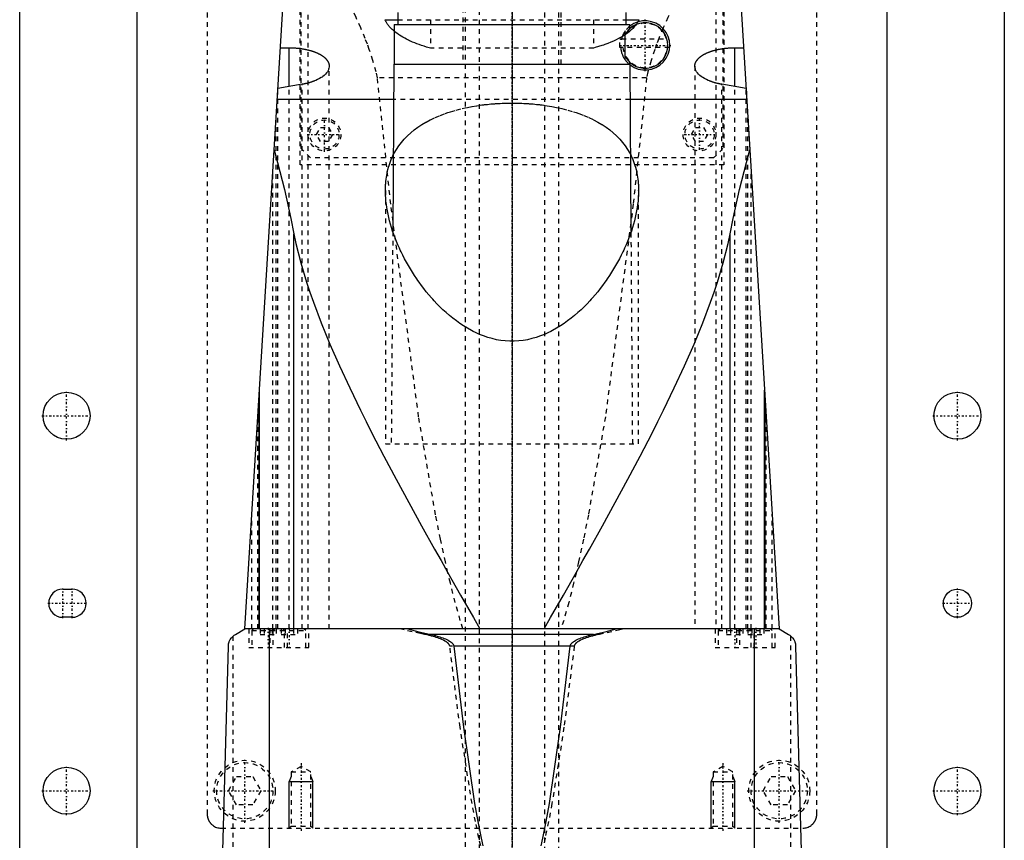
# Model space of a CAD drawing. Extents: x -105 to 105, y -146 to 645.
# Tile 7 of 13: x -105 to 105, y 32 to 207. Entities that reach past the tile are written whole.
import ezdxf

# ---------------------------------------------------------------- set-up
doc = ezdxf.new("R2010")
doc.units = 0
doc.linetypes.add('CENTER', pattern=[1.5, 0.45, -0.5, 0.05, -0.5])
doc.linetypes.add('DASHED', pattern=[2, 1, -1])
for name, color, linetype in [('AM_0', 7, 'CONTINUOUS'), ('AM_10', 7, 'CONTINUOUS'), ('AM_3', 7, 'DASHED'), ('AM_7', 7, 'CENTER')]:
    doc.layers.add(name, color=color, linetype=linetype)

msp = doc.modelspace()

# ---------------------------------------------------------------- linework, layer by layer
at = {"layer": 'AM_0', "color": 7, "linetype": 'CONTINUOUS'}
for p, q in [((-105, 21.5), (-105, 311.5)), ((105, 311.5), (105, 21.5)), ((-80, 291.5), (-80, 30)), ((80, 30), (80, 291.5)), ((-57, 77.05), (-47, 240)), ((47, 240), (57, 77.05)), ((-24.35, 208.5), (-24.35, 206)), ((24.35, 206), (24.35, 208.5)), ((-27.08, 207), (-24.35, 207)), ((-25.15, 206), (-25.15, 197.5)), ((-25.15, 206), (25.15, 206)), ((24.35, 207), (27.08, 207)), ((25.15, 205.1), (25.15, 206)), ((24.16, 199.15), (24.16, 203.85)), ((-49.39, 201.01), (-47.5, 201.01)), ((-47.5, 192.75), (-47.5, 201.01)), ((47.5, 192.75), (47.5, 201.01)), ((47.5, 201.01), (49.39, 201.01)), ((-25.18, 197.5), (-25.43, 161.82)), ((-25.18, 197.5), (25.18, 197.5)), ((25, 197.5), (25.01, 197.49)), ((25.15, 197.5), (25.15, 197.9)), ((25.43, 161.82), (25.18, 197.5)), ((-44.74, 193.21), (-49.92, 192.34)), ((49.92, 192.34), (44.74, 193.21)), ((-25.23, 190), (-50.07, 190)), ((50.07, 190), (25.23, 190)), ((-46.53, 77.05), (-46.53, 161.33)), ((46.53, 77.05), (46.53, 161.33)), ((-53.88, 77.05), (-53.88, 127.93)), ((53.88, 77.05), (53.88, 127.93)), ((-54, 125.94), (-54, 77.05)), ((54, 77.05), (54, 125.94)), ((-95.82, 85.5), (-93.82, 85.5)), ((-93.82, 79.5), (-95.82, 79.5)), ((-59, 75.85), (-57, 77.05)), ((57, 77.05), (-57, 77.05)), ((-51.74, 16.5), (-51.74, 77.05)), ((17.41, 75.85), (-17.41, 75.85)), ((51.74, 16.5), (51.74, 77.05)), ((57, 77.05), (59, 75.85)), ((-62, 16.5), (-60.5, 73.35)), ((12.4, 73.35), (-12.4, 73.35)), ((60.5, 73.35), (62, 16.5))]:
    msp.add_line(p, q, dxfattribs=at)
for points in [[(-25.15, 204.55, 0), (-25.23, 204.62, 0), (-25.38, 204.75, 0), (-25.53, 204.89, 0), (-25.6, 204.95, 0), (-25.67, 205.02, 0), (-25.8, 205.15, 0), (-25.93, 205.29, 0), (-26.06, 205.42, 0), (-26.17, 205.56, 0), (-26.29, 205.7, 0), (-26.34, 205.77, 0), (-26.39, 205.83, 0), (-26.5, 205.97, 0), (-26.59, 206.11, 0), (-26.68, 206.25, 0), (-26.77, 206.38, 0), (-26.85, 206.52, 0), (-26.89, 206.59, 0), (-26.92, 206.66, 0), (-26.99, 206.79, 0), (-27.05, 206.93, 0), (-27.08, 207, 0)], [(27.08, 207, 0), (27.05, 206.92, 0), (26.97, 206.76, 0), (26.89, 206.6, 0), (26.84, 206.52, 0)], [(-47.5, 201.01, 0), (-47.44, 201.01, 0), (-47.31, 201.01, 0), (-47.19, 201, 0), (-47.12, 201, 0), (-47.06, 201, 0), (-46.93, 201, 0), (-46.81, 200.99, 0), (-46.68, 200.99, 0), (-46.55, 200.98, 0), (-46.42, 200.98, 0), (-46.36, 200.97, 0), (-46.3, 200.97, 0), (-46.17, 200.96, 0), (-46.04, 200.95, 0), (-45.91, 200.94, 0), (-45.79, 200.93, 0), (-45.66, 200.91, 0), (-45.6, 200.91, 0), (-45.53, 200.9, 0), (-45.41, 200.89, 0), (-45.28, 200.87, 0), (-45.22, 200.86, 0), (-45.15, 200.86, 0), (-45.03, 200.84, 0), (-44.9, 200.82, 0), (-44.84, 200.81, 0), (-44.78, 200.8, 0), (-44.66, 200.78, 0), (-44.53, 200.76, 0), (-44.41, 200.74, 0), (-44.29, 200.72, 0), (-44.17, 200.7, 0), (-44.11, 200.69, 0), (-44.05, 200.67, 0), (-43.93, 200.65, 0), (-43.82, 200.63, 0), (-43.7, 200.6, 0), (-43.59, 200.57, 0), (-43.47, 200.55, 0), (-43.41, 200.53, 0), (-43.36, 200.52, 0), (-43.25, 200.49, 0), (-43.14, 200.46, 0), (-43.03, 200.43, 0), (-42.92, 200.4, 0), (-42.81, 200.37, 0), (-42.76, 200.35, 0), (-42.71, 200.33, 0), (-42.6, 200.3, 0), (-42.5, 200.27, 0), (-42.4, 200.23, 0), (-42.3, 200.2, 0), (-42.2, 200.16, 0), (-42.16, 200.15, 0), (-42.11, 200.13, 0), (-42.01, 200.09, 0), (-41.92, 200.06, 0), (-41.83, 200.02, 0), (-41.74, 199.98, 0), (-41.65, 199.95, 0), (-41.61, 199.93, 0), (-41.57, 199.91, 0), (-41.48, 199.87, 0), (-41.4, 199.83, 0), (-41.36, 199.81, 0), (-41.32, 199.79, 0), (-41.24, 199.75, 0), (-41.15, 199.71, 0), (-41.11, 199.69, 0), (-41.07, 199.67, 0), (-41, 199.63, 0), (-40.92, 199.58, 0), (-40.84, 199.54, 0), (-40.77, 199.5, 0), (-40.69, 199.45, 0), (-40.66, 199.43, 0), (-40.62, 199.41, 0), (-40.55, 199.36, 0), (-40.48, 199.31, 0), (-40.41, 199.27, 0), (-40.35, 199.22, 0), (-40.28, 199.17, 0), (-40.25, 199.15, 0), (-40.22, 199.12, 0), (-40.15, 199.08, 0), (-40.09, 199.03, 0), (-40.03, 198.98, 0), (-39.98, 198.93, 0), (-39.92, 198.88, 0), (-39.89, 198.85, 0), (-39.87, 198.83, 0), (-39.81, 198.77, 0), (-39.76, 198.72, 0), (-39.71, 198.67, 0), (-39.66, 198.62, 0), (-39.62, 198.57, 0), (-39.59, 198.54, 0), (-39.57, 198.51, 0), (-39.53, 198.46, 0), (-39.49, 198.41, 0), (-39.45, 198.35, 0), (-39.41, 198.3, 0), (-39.37, 198.25, 0), (-39.36, 198.22, 0), (-39.34, 198.19, 0), (-39.31, 198.14, 0), (-39.27, 198.08, 0), (-39.26, 198.06, 0), (-39.25, 198.03, 0), (-39.22, 197.98, 0), (-39.19, 197.92, 0), (-39.18, 197.89, 0), (-39.17, 197.87, 0), (-39.14, 197.81, 0), (-39.12, 197.76, 0), (-39.1, 197.7, 0), (-39.09, 197.65, 0), (-39.07, 197.59, 0), (-39.06, 197.56, 0), (-39.06, 197.54, 0), (-39.04, 197.48, 0), (-39.03, 197.43, 0), (-39.02, 197.37, 0), (-39.02, 197.32, 0), (-39.01, 197.27, 0), (-39.01, 197.24, 0), (-39, 197.21, 0), (-39, 197.16, 0), (-39, 197.1, 0), (-39, 197.08, 0)], [(39, 197.08, 0), (39, 197.1, 0), (39, 197.16, 0), (39, 197.21, 0), (39.01, 197.24, 0), (39.01, 197.27, 0), (39.02, 197.32, 0), (39.02, 197.37, 0), (39.03, 197.43, 0), (39.04, 197.48, 0), (39.06, 197.54, 0), (39.06, 197.57, 0), (39.07, 197.59, 0), (39.09, 197.65, 0), (39.1, 197.7, 0), (39.12, 197.76, 0), (39.14, 197.81, 0), (39.17, 197.87, 0), (39.18, 197.89, 0), (39.19, 197.92, 0), (39.22, 197.98, 0), (39.25, 198.03, 0), (39.26, 198.06, 0), (39.28, 198.09, 0), (39.31, 198.14, 0), (39.34, 198.19, 0), (39.36, 198.22, 0), (39.37, 198.25, 0), (39.41, 198.3, 0), (39.45, 198.36, 0), (39.49, 198.41, 0), (39.53, 198.46, 0), (39.57, 198.52, 0), (39.6, 198.54, 0), (39.62, 198.57, 0), (39.67, 198.62, 0), (39.71, 198.67, 0), (39.76, 198.73, 0), (39.82, 198.78, 0), (39.87, 198.83, 0), (39.9, 198.85, 0), (39.92, 198.88, 0), (39.98, 198.93, 0), (40.04, 198.98, 0), (40.1, 199.03, 0), (40.16, 199.08, 0), (40.22, 199.13, 0), (40.25, 199.15, 0), (40.28, 199.17, 0), (40.35, 199.22, 0), (40.42, 199.27, 0), (40.48, 199.32, 0), (40.55, 199.36, 0), (40.63, 199.41, 0), (40.66, 199.43, 0), (40.7, 199.45, 0), (40.77, 199.5, 0), (40.85, 199.54, 0), (40.92, 199.58, 0), (41, 199.63, 0), (41.08, 199.67, 0), (41.12, 199.69, 0), (41.16, 199.71, 0), (41.24, 199.75, 0), (41.32, 199.79, 0), (41.36, 199.81, 0), (41.4, 199.83, 0), (41.48, 199.87, 0), (41.57, 199.91, 0), (41.61, 199.93, 0), (41.66, 199.95, 0), (41.74, 199.98, 0), (41.83, 200.02, 0), (41.93, 200.06, 0), (42.02, 200.09, 0), (42.11, 200.13, 0), (42.16, 200.15, 0), (42.21, 200.17, 0), (42.31, 200.2, 0), (42.41, 200.24, 0), (42.51, 200.27, 0), (42.61, 200.3, 0), (42.71, 200.34, 0), (42.77, 200.35, 0), (42.82, 200.37, 0), (42.93, 200.4, 0), (43.03, 200.43, 0), (43.14, 200.46, 0), (43.25, 200.49, 0), (43.36, 200.52, 0), (43.42, 200.53, 0), (43.48, 200.55, 0), (43.59, 200.57, 0), (43.71, 200.6, 0), (43.82, 200.63, 0), (43.94, 200.65, 0), (44.06, 200.68, 0), (44.12, 200.69, 0), (44.18, 200.7, 0), (44.3, 200.72, 0), (44.42, 200.74, 0), (44.54, 200.77, 0), (44.66, 200.79, 0), (44.79, 200.8, 0), (44.85, 200.81, 0), (44.91, 200.82, 0), (45.03, 200.84, 0), (45.16, 200.86, 0), (45.22, 200.87, 0), (45.28, 200.87, 0), (45.41, 200.89, 0), (45.54, 200.9, 0), (45.6, 200.91, 0), (45.66, 200.92, 0), (45.79, 200.93, 0), (45.92, 200.94, 0), (46.04, 200.95, 0), (46.17, 200.96, 0), (46.3, 200.97, 0), (46.36, 200.97, 0), (46.43, 200.98, 0), (46.55, 200.98, 0), (46.68, 200.99, 0), (46.81, 200.99, 0), (46.93, 201, 0), (47.06, 201, 0), (47.12, 201, 0), (47.19, 201, 0), (47.31, 201.01, 0), (47.44, 201.01, 0), (47.5, 201.01, 0)], [(-39, 197.08, 0), (-39, 196.95, 0), (-39.04, 196.69, 0), (-39.11, 196.42, 0), (-39.16, 196.29, 0), (-39.23, 196.16, 0), (-39.38, 195.89, 0), (-39.57, 195.63, 0), (-39.8, 195.37, 0), (-40.06, 195.12, 0), (-40.36, 194.88, 0), (-40.52, 194.76, 0), (-40.69, 194.65, 0), (-41.06, 194.43, 0), (-41.45, 194.22, 0), (-41.86, 194.03, 0), (-42.12, 193.92, 0), (-42.2, 193.89, 0), (-42.28, 193.86, 0), (-42.32, 193.85, 0), (-42.36, 193.84, 0), (-42.43, 193.81, 0), (-42.52, 193.78, 0), (-42.6, 193.75, 0), (-42.68, 193.72, 0), (-42.76, 193.69, 0), (-42.8, 193.68, 0), (-42.85, 193.67, 0), (-42.93, 193.64, 0), (-43.02, 193.61, 0), (-43.06, 193.6, 0), (-43.11, 193.59, 0), (-43.19, 193.56, 0), (-43.28, 193.54, 0), (-43.33, 193.52, 0), (-43.37, 193.51, 0), (-43.46, 193.49, 0), (-43.55, 193.46, 0), (-43.64, 193.44, 0), (-43.74, 193.42, 0), (-43.83, 193.4, 0), (-43.88, 193.39, 0), (-43.92, 193.37, 0), (-44.02, 193.35, 0), (-44.11, 193.33, 0), (-44.21, 193.31, 0), (-44.3, 193.29, 0), (-44.4, 193.27, 0), (-44.45, 193.27, 0), (-44.5, 193.26, 0), (-44.6, 193.24, 0), (-44.69, 193.22, 0), (-44.74, 193.21, 0)], [(44.74, 193.21, 0), (44.69, 193.22, 0), (44.6, 193.24, 0), (44.5, 193.26, 0), (44.45, 193.27, 0), (44.4, 193.27, 0), (44.31, 193.29, 0), (44.21, 193.31, 0), (44.11, 193.33, 0), (44.02, 193.35, 0), (43.92, 193.37, 0), (43.88, 193.38, 0), (43.83, 193.4, 0), (43.74, 193.42, 0), (43.65, 193.44, 0), (43.55, 193.46, 0), (43.46, 193.49, 0), (43.37, 193.51, 0), (43.33, 193.52, 0), (43.28, 193.54, 0), (43.2, 193.56, 0), (43.11, 193.59, 0), (43.06, 193.6, 0), (43.02, 193.61, 0), (42.94, 193.64, 0), (42.85, 193.67, 0), (42.81, 193.68, 0), (42.77, 193.69, 0), (42.68, 193.72, 0), (42.6, 193.75, 0), (42.52, 193.78, 0), (42.44, 193.81, 0), (42.36, 193.83, 0), (42.32, 193.85, 0), (42.28, 193.86, 0), (42.2, 193.89, 0), (42.12, 193.92, 0), (41.86, 194.03, 0), (41.45, 194.22, 0), (41.06, 194.43, 0), (40.7, 194.65, 0), (40.53, 194.76, 0), (40.36, 194.88, 0), (40.06, 195.12, 0), (39.8, 195.37, 0), (39.57, 195.63, 0), (39.38, 195.89, 0), (39.23, 196.16, 0), (39.16, 196.29, 0), (39.11, 196.42, 0), (39.04, 196.69, 0), (39, 196.95, 0), (39, 197.08, 0)], [(-50.73, 179.26, 0), (-49.98, 176.55, 0), (-48.54, 170.79, 0), (-47.18, 164.59, 0), (-46.53, 161.33, 0)], [(46.53, 161.33, 0), (47.18, 164.59, 0), (48.54, 170.79, 0), (49.98, 176.55, 0), (50.73, 179.26, 0)], [(-27, 170.57, 0), (-27, 170.78, 0), (-26.99, 171.21, 0), (-26.97, 171.64, 0), (-26.96, 171.86, 0), (-26.94, 172.08, 0), (-26.91, 172.51, 0), (-26.86, 172.94, 0), (-26.8, 173.37, 0), (-26.73, 173.8, 0), (-26.65, 174.23, 0), (-26.61, 174.44, 0), (-26.56, 174.65, 0), (-26.46, 175.07, 0), (-26.34, 175.5, 0), (-26.22, 175.91, 0), (-26.08, 176.33, 0), (-25.93, 176.74, 0), (-25.85, 176.94, 0), (-25.77, 177.15, 0), (-25.6, 177.55, 0), (-25.41, 177.95, 0), (-25.31, 178.14, 0)], [(25.31, 178.14, 0), (25.41, 177.95, 0), (25.6, 177.55, 0), (25.77, 177.15, 0), (25.85, 176.94, 0), (25.93, 176.74, 0), (26.08, 176.33, 0), (26.22, 175.91, 0), (26.34, 175.5, 0), (26.46, 175.07, 0), (26.56, 174.65, 0), (26.61, 174.44, 0), (26.65, 174.23, 0), (26.73, 173.8, 0), (26.8, 173.37, 0), (26.86, 172.94, 0), (26.91, 172.51, 0), (26.94, 172.08, 0), (26.96, 171.86, 0), (26.97, 171.64, 0), (26.99, 171.21, 0), (27, 170.78, 0), (27, 170.57, 0)], [(27, 170.57, 0), (27, 170.24, 0), (26.98, 169.59, 0), (26.94, 168.93, 0), (26.91, 168.6, 0), (26.88, 168.26, 0), (26.8, 167.58, 0), (26.7, 166.9, 0), (26.58, 166.2, 0), (26.44, 165.5, 0), (26.28, 164.79, 0), (26.2, 164.43, 0), (26.11, 164.07, 0), (25.91, 163.35, 0), (25.69, 162.63, 0), (25.46, 161.9, 0), (25.2, 161.17, 0), (24.93, 160.43, 0), (24.78, 160.06, 0), (24.64, 159.69, 0), (24.33, 158.96, 0), (24, 158.22, 0), (23.83, 157.85, 0), (23.66, 157.48, 0), (23.29, 156.75, 0), (22.92, 156.01, 0), (22.72, 155.65, 0), (22.52, 155.28, 0), (22.11, 154.56, 0), (21.68, 153.83, 0), (21.24, 153.12, 0), (20.78, 152.41, 0), (20.31, 151.7, 0), (20.07, 151.35, 0), (19.82, 151.01, 0), (19.32, 150.32, 0), (18.81, 149.64, 0), (18.28, 148.97, 0), (17.74, 148.32, 0), (17.19, 147.67, 0), (16.9, 147.35, 0), (16.61, 147.03, 0), (16.01, 146.39, 0), (15.38, 145.75, 0), (14.72, 145.12, 0), (14.05, 144.5, 0), (13.34, 143.89, 0), (12.98, 143.59, 0), (12.62, 143.3, 0), (11.87, 142.72, 0), (11.1, 142.18, 0), (10.31, 141.65, 0), (9.5, 141.16, 0), (8.67, 140.69, 0), (8.25, 140.47, 0), (7.82, 140.26, 0), (6.96, 139.87, 0), (6.07, 139.52, 0), (5.18, 139.21, 0), (4.26, 138.95, 0), (3.33, 138.73, 0), (2.87, 138.65, 0), (2.39, 138.57, 0), (1.44, 138.46, 0), (0.48, 138.4, 0), (0, 138.4, 0), (-0.48, 138.4, 0), (-1.44, 138.46, 0), (-2.39, 138.57, 0), (-2.87, 138.65, 0), (-3.33, 138.73, 0), (-4.26, 138.95, 0), (-5.18, 139.21, 0), (-6.07, 139.52, 0), (-6.96, 139.87, 0), (-7.82, 140.26, 0), (-8.25, 140.47, 0), (-8.67, 140.69, 0), (-9.5, 141.16, 0), (-10.31, 141.65, 0), (-11.1, 142.18, 0), (-11.87, 142.72, 0), (-12.62, 143.3, 0), (-12.98, 143.59, 0), (-13.34, 143.89, 0), (-14.05, 144.5, 0), (-14.72, 145.12, 0), (-15.38, 145.75, 0), (-16.01, 146.39, 0), (-16.61, 147.03, 0), (-16.9, 147.35, 0), (-17.19, 147.67, 0), (-17.74, 148.32, 0), (-18.28, 148.97, 0), (-18.81, 149.64, 0), (-19.32, 150.32, 0), (-19.82, 151.01, 0), (-20.07, 151.35, 0), (-20.31, 151.7, 0), (-20.78, 152.41, 0), (-21.24, 153.12, 0), (-21.68, 153.83, 0), (-22.11, 154.56, 0), (-22.52, 155.28, 0), (-22.72, 155.65, 0), (-22.92, 156.01, 0), (-23.29, 156.75, 0), (-23.66, 157.48, 0), (-23.83, 157.85, 0), (-24, 158.22, 0), (-24.33, 158.96, 0), (-24.64, 159.69, 0), (-24.78, 160.06, 0), (-24.93, 160.43, 0), (-25.2, 161.17, 0), (-25.46, 161.9, 0), (-25.69, 162.63, 0), (-25.91, 163.35, 0), (-26.11, 164.07, 0), (-26.2, 164.43, 0), (-26.28, 164.79, 0), (-26.44, 165.5, 0), (-26.58, 166.2, 0), (-26.7, 166.9, 0), (-26.8, 167.58, 0), (-26.88, 168.26, 0), (-26.91, 168.6, 0), (-26.94, 168.93, 0), (-26.98, 169.59, 0), (-27, 170.24, 0), (-27, 170.57, 0)], [(-46.53, 161.33, 0), (-46.1, 159.28, 0), (-45.06, 155.13, 0), (-43.81, 150.97, 0), (-43.1, 148.86, 0), (-42.35, 146.7, 0), (-40.68, 142.31, 0), (-38.82, 137.79, 0), (-36.8, 133.17, 0), (-34.62, 128.45, 0), (-32.3, 123.66, 0), (-31.1, 121.24, 0), (-29.87, 118.8, 0), (-27.33, 113.89, 0), (-24.71, 108.95, 0), (-22.03, 103.98, 0), (-19.29, 99.01, 0), (-16.52, 94.06, 0), (-15.13, 91.59, 0), (-13.74, 89.13, 0), (-10.97, 84.25, 0), (-8.23, 79.43, 0), (-6.87, 77.05, 0)], [(6.87, 77.05, 0), (8.23, 79.43, 0), (10.97, 84.25, 0), (13.74, 89.13, 0), (15.13, 91.59, 0), (16.52, 94.06, 0), (19.29, 99.01, 0), (22.03, 103.98, 0), (24.71, 108.95, 0), (27.33, 113.89, 0), (29.87, 118.8, 0), (31.1, 121.24, 0), (32.3, 123.66, 0), (34.62, 128.45, 0), (36.8, 133.17, 0), (38.82, 137.79, 0), (40.68, 142.31, 0), (42.35, 146.7, 0), (43.1, 148.86, 0), (43.81, 150.97, 0), (45.06, 155.13, 0), (46.1, 159.28, 0), (46.53, 161.33, 0)], [(-60.5, 73.35, 0), (-60.5, 73.35, 0), (-60.5, 73.36, 0), (-60.5, 73.37, 0), (-60.5, 73.37, 0), (-60.5, 73.37, 0), (-60.5, 73.38, 0), (-60.5, 73.38, 0), (-60.5, 73.39, 0), (-60.5, 73.39, 0), (-60.5, 73.4, 0), (-60.5, 73.4, 0), (-60.5, 73.4, 0), (-60.5, 73.41, 0), (-60.5, 73.41, 0), (-60.5, 73.43, 0), (-60.5, 73.44, 0), (-60.49, 73.45, 0), (-60.49, 73.48, 0), (-60.49, 73.5, 0), (-60.49, 73.52, 0), (-60.49, 73.54, 0), (-60.49, 73.56, 0), (-60.49, 73.57, 0), (-60.48, 73.57, 0), (-60.48, 73.59, 0), (-60.48, 73.61, 0), (-60.47, 73.65, 0), (-60.47, 73.69, 0), (-60.46, 73.73, 0), (-60.45, 73.79, 0), (-60.44, 73.85, 0), (-60.4, 74.02, 0), (-60.33, 74.26, 0), (-60.29, 74.36, 0), (-60.25, 74.45, 0), (-60.18, 74.6, 0), (-60.11, 74.74, 0), (-59.83, 75.14, 0), (-59.29, 75.66, 0), (-59, 75.85, 0)], [(-22.25, 77.05, 0), (-21.46, 76.83, 0), (-19.85, 76.41, 0), (-18.23, 76.03, 0), (-17.41, 75.85, 0)], [(-17.41, 75.85, 0), (-17.25, 75.82, 0), (-16.93, 75.75, 0), (-16.61, 75.67, 0), (-16.46, 75.63, 0), (-16.3, 75.59, 0), (-15.99, 75.51, 0), (-15.68, 75.41, 0), (-15.38, 75.32, 0), (-15.08, 75.22, 0), (-14.78, 75.11, 0), (-14.64, 75.06, 0), (-14.49, 75, 0), (-14.21, 74.88, 0), (-13.92, 74.75, 0), (-13.62, 74.59, 0), (-13.33, 74.43, 0), (-13.17, 74.32, 0), (-13.13, 74.29, 0), (-13.08, 74.26, 0), (-13.06, 74.24, 0), (-13.04, 74.22, 0), (-12.99, 74.19, 0), (-12.95, 74.16, 0), (-12.93, 74.14, 0), (-12.91, 74.12, 0), (-12.87, 74.09, 0), (-12.83, 74.05, 0), (-12.81, 74.04, 0), (-12.79, 74.02, 0), (-12.75, 73.98, 0), (-12.72, 73.94, 0), (-12.68, 73.9, 0), (-12.65, 73.86, 0), (-12.61, 73.82, 0), (-12.6, 73.8, 0), (-12.58, 73.78, 0), (-12.55, 73.73, 0), (-12.52, 73.68, 0), (-12.49, 73.63, 0), (-12.47, 73.58, 0), (-12.45, 73.53, 0), (-12.44, 73.51, 0), (-12.43, 73.48, 0), (-12.41, 73.43, 0), (-12.41, 73.4, 0), (-12.41, 73.39, 0), (-12.4, 73.38, 0), (-12.4, 73.38, 0), (-12.4, 73.37, 0), (-12.4, 73.36, 0), (-12.4, 73.35, 0), (-12.4, 73.35, 0)], [(12.4, 73.35, 0), (12.4, 73.35, 0), (12.4, 73.36, 0), (12.4, 73.37, 0), (12.4, 73.38, 0), (12.4, 73.38, 0), (12.41, 73.39, 0), (12.41, 73.4, 0), (12.41, 73.43, 0), (12.43, 73.48, 0), (12.44, 73.51, 0), (12.45, 73.53, 0), (12.47, 73.58, 0), (12.49, 73.63, 0), (12.52, 73.68, 0), (12.55, 73.73, 0), (12.58, 73.78, 0), (12.6, 73.8, 0), (12.61, 73.82, 0), (12.65, 73.86, 0), (12.68, 73.9, 0), (12.72, 73.94, 0), (12.75, 73.98, 0), (12.79, 74.02, 0), (12.81, 74.04, 0), (12.83, 74.05, 0), (12.87, 74.09, 0), (12.91, 74.12, 0), (12.93, 74.14, 0), (12.95, 74.16, 0), (12.99, 74.19, 0), (13.04, 74.22, 0), (13.06, 74.24, 0), (13.08, 74.26, 0), (13.13, 74.29, 0), (13.17, 74.32, 0), (13.33, 74.43, 0), (13.62, 74.59, 0), (13.92, 74.75, 0), (14.21, 74.88, 0), (14.49, 75, 0), (14.64, 75.06, 0), (14.78, 75.11, 0), (15.08, 75.22, 0), (15.38, 75.32, 0), (15.68, 75.41, 0), (15.99, 75.51, 0), (16.3, 75.59, 0), (16.46, 75.63, 0), (16.61, 75.67, 0), (16.93, 75.75, 0), (17.25, 75.82, 0), (17.41, 75.85, 0)], [(17.41, 75.85, 0), (18.23, 76.03, 0), (19.85, 76.41, 0), (21.46, 76.83, 0), (22.25, 77.05, 0)], [(59, 75.85, 0), (59.29, 75.66, 0), (59.83, 75.14, 0), (60.11, 74.74, 0), (60.18, 74.6, 0), (60.25, 74.45, 0), (60.29, 74.36, 0), (60.33, 74.26, 0), (60.4, 74.02, 0), (60.44, 73.85, 0), (60.45, 73.79, 0), (60.46, 73.73, 0), (60.47, 73.69, 0), (60.47, 73.65, 0), (60.48, 73.61, 0), (60.48, 73.59, 0), (60.48, 73.57, 0), (60.49, 73.57, 0), (60.49, 73.56, 0), (60.49, 73.54, 0), (60.49, 73.52, 0), (60.49, 73.5, 0), (60.49, 73.48, 0), (60.49, 73.45, 0), (60.5, 73.44, 0), (60.5, 73.43, 0), (60.5, 73.41, 0), (60.5, 73.41, 0), (60.5, 73.4, 0), (60.5, 73.4, 0), (60.5, 73.4, 0), (60.5, 73.39, 0), (60.5, 73.39, 0), (60.5, 73.38, 0), (60.5, 73.38, 0), (60.5, 73.37, 0), (60.5, 73.37, 0), (60.5, 73.37, 0), (60.5, 73.36, 0), (60.5, 73.35, 0), (60.5, 73.35, 0)], [(-12.4, 73.35, 0), (-10.36, 56.04, 0), (-7.97, 39.77, 0), (-7.28, 35.91, 0), (-6.59, 32.39, 0), (-6.24, 30.76, 0)], [(6.24, 30.76, 0), (6.59, 32.39, 0), (7.28, 35.91, 0), (7.97, 39.77, 0), (10.36, 56.04, 0), (12.4, 73.35, 0)]]:
    msp.add_polyline3d(points, dxfattribs=at)
for centre, radius in [((-95, 122.5), 5), ((95, 122.5), 5), ((95, 82.5), 3), ((-95, 42.5), 5), ((95, 42.5), 5)]:
    msp.add_circle(centre, radius, dxfattribs=at)
for centre, radius, start, end in [((28.4, 201.5), 4.85, 208.9541, 151.0459), ((28.4, 201.5), 5.25, 232.114, 128.2466), ((-95.82, 82.5), 3, 90, 270), ((-93.82, 82.5), 3, 270, 90)]:
    msp.add_arc(centre, radius, start, end, dxfattribs=at)
at = {"layer": 'AM_10', "color": 7, "linetype": 'CONTINUOUS'}
for p, q in [((-47.07, 45.5), (-47.5, 44.5)), ((-47.5, 34.5), (-47.5, 44.5)), ((-47.5, 44.5), (-42.5, 44.5)), ((-42.93, 45.5), (-42.5, 44.5)), ((-42.5, 34.5), (-42.5, 44.5)), ((42.93, 45.5), (42.5, 44.5)), ((42.5, 34.5), (42.5, 44.5)), ((42.5, 44.5), (47.5, 44.5)), ((47.07, 45.5), (47.5, 44.5)), ((47.5, 34.5), (47.5, 44.5))]:
    msp.add_line(p, q, dxfattribs=at)
at = {"layer": 'AM_3', "color": 6, "linetype": 'DASHED'}
for p, q in [((-7, 569), (-7, -110.5)), ((7, -110.5), (7, 569)), ((-10, 553.5), (-10, -70.5)), ((10, -70.5), (10, 553.5)), ((-10.5, 375.5), (-10.5, 197.5)), ((10.5, 197.5), (10.5, 375.5)), ((-65, 292.5), (-65, 37.5)), ((65, 37.5), (65, 292.5)), ((-43.5, 77.05), (-43.5, 247.02)), ((43.5, 247.02), (43.5, 77.05)), ((-45.21, 176), (-45.21, 244.67)), ((45.21, 244.67), (45.21, 176)), ((-45, 179.5), (-45, 232.9)), ((45, 232.9), (45, 179.5)), ((-24.35, 207), (24.35, 207)), ((-17.38, 207), (-17.38, 200.94)), ((17.38, 207), (17.38, 200.94)), ((24.16, 203.85), (24.16, 204.59)), ((23, 202.9), (23.29, 202.9)), ((23, 201.1), (23, 202.9)), ((23.29, 202.69), (23.29, 202.9)), ((23.34, 202.9), (33.46, 202.9)), ((17.38, 200.94), (-17.38, 200.94)), ((33.63, 201.1), (23, 201.1)), ((24.16, 198.41), (24.16, 199.15)), ((-39, 77.05), (-39, 197.08)), ((39, 197.08), (39, 77.05)), ((-44.74, 77.05), (-44.74, 193.21)), ((28.71, 194.62), (-28.71, 194.62)), ((44.74, 77.05), (44.74, 193.21)), ((-49.95, 77.05), (-49.95, 192)), ((-47.5, 77.05), (-47.5, 192.75)), ((47.5, 77.05), (47.5, 192.75)), ((49.92, 192.34), (50.73, 179.26)), ((49.95, 77.05), (49.95, 192)), ((25.23, 190), (-25.23, 190)), ((-50.31, 77.05), (-50.31, 186.12)), ((50.31, 77.05), (50.31, 186.12)), ((-41.73, 182.5), (-40.87, 184)), ((-40.87, 184), (-39.13, 184)), ((-39.13, 184), (-38.27, 182.5)), ((38.27, 182.5), (39.13, 184)), ((39.13, 184), (40.87, 184)), ((40.87, 184), (41.73, 182.5)), ((-40.87, 181), (-41.73, 182.5)), ((-39.13, 181), (-40.87, 181)), ((-38.27, 182.5), (-39.13, 181)), ((39.13, 181), (38.27, 182.5)), ((40.87, 181), (39.13, 181)), ((41.73, 182.5), (40.87, 181)), ((-43, 177.5), (-45, 179.5)), ((45, 179.5), (43, 177.5)), ((43, 177.5), (-43, 177.5)), ((-51, 77.05), (-51, 174.82)), ((45.21, 176), (-45.21, 176)), ((51, 77.05), (51, 174.82)), ((-27, 170.57), (-27, 116.5)), ((27, 116.5), (27, 170.57)), ((-25.43, 161.82), (-25.75, 116.5)), ((25.75, 116.5), (25.43, 161.82)), ((-54.2, 77.05), (-54.2, 122.75)), ((54.2, 77.05), (54.2, 122.75)), ((-27, 116.5), (27, 116.5)), ((-55.5, 77.05), (-55.5, 101.49)), ((55.5, 77.05), (55.5, 101.49)), ((-56.15, 77.05), (-56.15, 73.05)), ((-55.1, 77.05), (-55.5, 76.65)), ((-55.5, 76.65), (-55.5, 73.05)), ((-55.5, 76.65), (-44, 76.65)), ((-53.73, 77.05), (-53.73, 75.8)), ((-53.73, 75.8), (-50.27, 75.8)), ((-52.87, 77.05), (-52.87, 75.8)), ((-51.65, 77.05), (-51.65, 73.05)), ((-51.13, 77.05), (-51.13, 75.8)), ((-50.6, 77.05), (-51, 76.65)), ((-51, 76.65), (-51, 73.05)), ((-50.27, 77.05), (-50.27, 75.8)), ((-49.23, 77.05), (-49.23, 75.8)), ((-49.23, 75.8), (-45.77, 75.8)), ((-48.5, 76.65), (-48.9, 77.05)), ((-48.5, 73.05), (-48.5, 76.65)), ((-48.37, 77.05), (-48.37, 75.8)), ((-47.85, 73.05), (-47.85, 77.05)), ((-46.63, 77.05), (-46.63, 75.8)), ((-45.77, 77.05), (-45.77, 75.8)), ((-44, 76.65), (-44.4, 77.05)), ((-44, 73.05), (-44, 76.65)), ((-43.35, 73.05), (-43.35, 77.05)), ((18.65, 75.85), (-18.65, 75.85)), ((43.35, 77.05), (43.35, 73.05)), ((44.4, 77.05), (44, 76.65)), ((44, 76.65), (44, 73.05)), ((44, 76.65), (55.5, 76.65)), ((45.77, 77.05), (45.77, 75.8)), ((45.77, 75.8), (49.23, 75.8)), ((46.63, 77.05), (46.63, 75.8)), ((47.85, 77.05), (47.85, 73.05)), ((48.37, 77.05), (48.37, 75.8)), ((48.9, 77.05), (48.5, 76.65)), ((48.5, 76.65), (48.5, 73.05)), ((49.23, 77.05), (49.23, 75.8)), ((50.27, 77.05), (50.27, 75.8)), ((50.27, 75.8), (53.73, 75.8)), ((51, 76.65), (50.6, 77.05)), ((51, 73.05), (51, 76.65)), ((51.13, 77.05), (51.13, 75.8)), ((51.65, 73.05), (51.65, 77.05)), ((52.87, 77.05), (52.87, 75.8)), ((53.73, 77.05), (53.73, 75.8)), ((55.5, 76.65), (55.1, 77.05)), ((55.5, 73.05), (55.5, 76.65)), ((56.15, 73.05), (56.15, 77.05)), ((-59.5, 16.5), (-59.5, 75.49)), ((59.5, 16.5), (59.5, 75.49)), ((-56.15, 73.05), (-43.35, 73.05)), ((13.28, 73.35), (-13.28, 73.35)), ((43.35, 73.05), (56.15, 73.05)), ((-45, 47.69), (-47.07, 46.5)), ((-47.07, 46.5), (-47.07, 34.93)), ((-47.07, 46.5), (-42.93, 46.5)), ((-42.93, 46.5), (-45, 47.69)), ((-42.93, 34.93), (-42.93, 46.5)), ((45, 47.69), (42.93, 46.5)), ((42.93, 46.5), (42.93, 34.93)), ((42.93, 46.5), (47.07, 46.5)), ((47.07, 46.5), (45, 47.69)), ((47.07, 34.93), (47.07, 46.5)), ((-60.46, 42.5), (-58.73, 45.5)), ((-58.73, 45.5), (-55.27, 45.5)), ((-55.27, 45.5), (-53.54, 42.5)), ((53.54, 42.5), (55.27, 45.5)), ((55.27, 45.5), (58.73, 45.5)), ((58.73, 45.5), (60.46, 42.5)), ((-58.73, 39.5), (-60.46, 42.5)), ((-53.54, 42.5), (-55.27, 39.5)), ((55.27, 39.5), (53.54, 42.5)), ((60.46, 42.5), (58.73, 39.5)), ((-55.27, 39.5), (-58.73, 39.5)), ((58.73, 39.5), (55.27, 39.5)), ((-62, 34.5), (62, 34.5)), ((-47.07, 34.93), (-47.5, 34.5)), ((-47.07, 34.93), (-42.93, 34.93)), ((-42.5, 34.5), (-42.93, 34.93)), ((42.93, 34.93), (42.5, 34.5)), ((42.93, 34.93), (47.07, 34.93)), ((47.5, 34.5), (47.07, 34.93))]:
    msp.add_line(p, q, dxfattribs=at)
for points in [[(-28.71, 194.62, 0), (-28.99, 195.85, 0), (-29.66, 198.26, 0), (-30.43, 200.63, 0), (-30.85, 201.8, 0), (-31.3, 202.96, 0), (-32.25, 205.25, 0), (-33.26, 207.5, 0), (-34.33, 209.72, 0), (-35.44, 211.89, 0), (-36.58, 214.04, 0), (-37.16, 215.1, 0), (-37.74, 216.14, 0), (-38.92, 218.21, 0), (-40.11, 220.24, 0), (-41.3, 222.23, 0), (-42.47, 224.17, 0), (-43.63, 226.07, 0), (-44.2, 227, 0), (-44.77, 227.91, 0), (-45.88, 229.71, 0), (-46.95, 231.45, 0), (-47.47, 232.3, 0)], [(47.47, 232.3, 0), (46.95, 231.45, 0), (45.88, 229.71, 0), (44.77, 227.91, 0), (44.2, 227, 0), (43.63, 226.07, 0), (42.47, 224.17, 0), (41.3, 222.23, 0), (40.11, 220.24, 0), (38.92, 218.21, 0), (37.74, 216.14, 0), (37.16, 215.1, 0), (36.58, 214.04, 0), (35.44, 211.89, 0), (34.33, 209.72, 0), (33.26, 207.5, 0), (32.25, 205.25, 0), (31.3, 202.96, 0), (30.85, 201.8, 0), (30.43, 200.63, 0), (29.66, 198.26, 0), (28.99, 195.85, 0), (28.71, 194.62, 0)], [(26.49, 205.96, 0), (26.36, 205.79, 0), (26.08, 205.46, 0), (25.77, 205.12, 0), (25.6, 204.96, 0), (25.43, 204.8, 0), (25.05, 204.47, 0), (24.65, 204.15, 0), (24.21, 203.84, 0), (23.75, 203.54, 0), (23.25, 203.24, 0), (23, 203.1, 0), (22.74, 202.96, 0), (22.2, 202.68, 0), (21.64, 202.42, 0), (21.06, 202.17, 0), (20.46, 201.93, 0), (19.83, 201.69, 0), (19.5, 201.58, 0), (19.16, 201.46, 0), (18.47, 201.25, 0), (17.75, 201.04, 0), (17.38, 200.94, 0)], [(26.84, 206.52, 0), (26.79, 206.42, 0), (26.68, 206.24, 0), (26.55, 206.05, 0), (26.49, 205.96, 0)], [(-17.38, 200.94, 0), (-17.66, 201.01, 0), (-18.22, 201.17, 0), (-18.76, 201.33, 0), (-19.02, 201.42, 0), (-19.28, 201.5, 0), (-19.79, 201.68, 0), (-20.27, 201.86, 0), (-20.74, 202.04, 0), (-21.19, 202.23, 0), (-21.64, 202.42, 0), (-21.85, 202.52, 0), (-22.07, 202.62, 0), (-22.49, 202.83, 0), (-22.89, 203.04, 0), (-23.28, 203.26, 0), (-23.66, 203.49, 0), (-24.02, 203.72, 0), (-24.2, 203.83, 0), (-24.37, 203.95, 0), (-24.69, 204.19, 0), (-25, 204.43, 0), (-25.15, 204.55, 0)], [(24.16, 204.59, 0), (24.13, 204.56, 0), (24.08, 204.49, 0), (24.03, 204.41, 0), (24.01, 204.37, 0), (23.98, 204.33, 0), (23.93, 204.25, 0), (23.88, 204.16, 0), (23.82, 204.07, 0), (23.77, 203.98, 0), (23.72, 203.88, 0), (23.69, 203.83, 0), (23.67, 203.78, 0), (23.62, 203.67, 0), (23.57, 203.56, 0), (23.52, 203.44, 0), (23.47, 203.32, 0), (23.43, 203.19, 0), (23.41, 203.13, 0), (23.39, 203.06, 0), (23.35, 202.92, 0), (23.31, 202.77, 0), (23.29, 202.69, 0)], [(25.15, 205.1, 0), (25.15, 205.1, 0), (25.14, 205.09, 0), (25.13, 205.08, 0), (25.12, 205.07, 0), (25.11, 205.06, 0), (25.09, 205.04, 0), (25.05, 205.01, 0), (25.01, 204.97, 0), (24.97, 204.93, 0), (24.91, 204.87, 0), (24.89, 204.84, 0), (24.86, 204.81, 0), (24.79, 204.74, 0), (24.72, 204.66, 0), (24.64, 204.57, 0), (24.56, 204.47, 0), (24.48, 204.35, 0), (24.43, 204.29, 0), (24.39, 204.23, 0), (24.3, 204.09, 0), (24.2, 203.93, 0), (24.16, 203.85, 0)], [(23.17, 201.1, 0), (23.17, 201.08, 0), (23.17, 201.04, 0), (23.17, 201.01, 0), (23.18, 200.99, 0), (23.18, 200.97, 0), (23.18, 200.93, 0), (23.19, 200.89, 0), (23.19, 200.86, 0), (23.19, 200.82, 0), (23.2, 200.78, 0), (23.2, 200.76, 0), (23.2, 200.75, 0), (23.21, 200.71, 0), (23.22, 200.67, 0), (23.22, 200.64, 0), (23.23, 200.6, 0), (23.23, 200.57, 0), (23.24, 200.55, 0), (23.24, 200.53, 0), (23.25, 200.49, 0), (23.25, 200.46, 0), (23.26, 200.44, 0), (23.26, 200.43, 0), (23.27, 200.39, 0), (23.28, 200.36, 0), (23.28, 200.34, 0), (23.28, 200.32, 0), (23.29, 200.29, 0), (23.3, 200.26, 0), (23.31, 200.23, 0), (23.32, 200.19, 0), (23.32, 200.16, 0), (23.33, 200.15, 0), (23.33, 200.13, 0), (23.34, 200.1, 0), (23.35, 200.07, 0), (23.38, 199.97, 0), (23.43, 199.8, 0), (23.49, 199.64, 0), (23.55, 199.49, 0), (23.58, 199.42, 0), (23.61, 199.35, 0), (23.67, 199.21, 0), (23.74, 199.09, 0), (23.8, 198.96, 0), (23.87, 198.85, 0), (23.93, 198.74, 0), (23.97, 198.69, 0), (24, 198.64, 0), (24.06, 198.54, 0), (24.13, 198.45, 0), (24.16, 198.41, 0)], [(24.16, 199.15, 0), (24.2, 199.07, 0), (24.3, 198.91, 0), (24.39, 198.77, 0), (24.43, 198.71, 0), (24.48, 198.65, 0), (24.56, 198.53, 0), (24.64, 198.43, 0), (24.72, 198.34, 0), (24.79, 198.26, 0), (24.86, 198.19, 0), (24.89, 198.16, 0), (24.91, 198.13, 0), (24.97, 198.07, 0), (25.01, 198.03, 0), (25.05, 197.99, 0), (25.09, 197.96, 0), (25.11, 197.94, 0), (25.12, 197.93, 0), (25.13, 197.92, 0), (25.14, 197.91, 0), (25.15, 197.9, 0), (25.15, 197.9, 0)], [(-10.49, 77.05, 0), (-11.02, 78.82, 0), (-12.09, 82.64, 0), (-13.15, 86.8, 0), (-13.68, 89.01, 0), (-14.21, 91.31, 0), (-15.26, 96.17, 0), (-16.3, 101.37, 0), (-19.91, 122.28, 0), (-25.86, 167.62, 0), (-28.71, 194.62, 0)], [(28.71, 194.62, 0), (25.86, 167.62, 0), (19.91, 122.28, 0), (16.3, 101.37, 0), (15.26, 96.17, 0), (14.21, 91.31, 0), (13.68, 89.01, 0), (13.15, 86.8, 0), (12.09, 82.64, 0), (11.02, 78.82, 0), (10.49, 77.05, 0)], [(-7.01, 188.72, 0), (-6.81, 188.75, 0), (-6.43, 188.8, 0), (-6.04, 188.85, 0), (-5.84, 188.88, 0), (-5.65, 188.9, 0), (-5.26, 188.94, 0), (-4.87, 188.98, 0), (-4.48, 189.02, 0), (-4.09, 189.05, 0), (-3.69, 189.08, 0), (-3.5, 189.1, 0), (-3.3, 189.11, 0), (-2.91, 189.13, 0), (-2.52, 189.15, 0), (-2.13, 189.17, 0), (-1.74, 189.19, 0), (-1.35, 189.2, 0), (-1.16, 189.2, 0), (-0.96, 189.21, 0), (-0.58, 189.21, 0), (-0.19, 189.22, 0), (0, 189.22, 0)], [(0, 189.22, 0), (0.19, 189.22, 0), (0.58, 189.21, 0), (0.96, 189.21, 0), (1.16, 189.2, 0), (1.35, 189.2, 0), (1.74, 189.19, 0), (2.13, 189.17, 0), (2.52, 189.15, 0), (2.91, 189.13, 0), (3.3, 189.11, 0), (3.5, 189.1, 0), (3.69, 189.08, 0), (4.09, 189.05, 0), (4.48, 189.02, 0), (4.87, 188.98, 0), (5.26, 188.94, 0), (5.65, 188.9, 0), (5.84, 188.88, 0), (6.04, 188.85, 0), (6.43, 188.8, 0), (6.81, 188.75, 0), (7.01, 188.72, 0)], [(-25.31, 178.14, 0), (-25.1, 178.54, 0), (-24.65, 179.33, 0), (-24.14, 180.09, 0), (-23.87, 180.46, 0), (-23.58, 180.82, 0), (-22.97, 181.53, 0), (-22.32, 182.21, 0), (-21.61, 182.86, 0), (-20.85, 183.47, 0), (-20.06, 184.06, 0), (-19.64, 184.34, 0), (-19.21, 184.62, 0), (-18.33, 185.14, 0), (-17.4, 185.64, 0), (-16.41, 186.11, 0), (-15.35, 186.56, 0), (-14.25, 186.98, 0), (-13.68, 187.17, 0), (-13.09, 187.36, 0), (-11.89, 187.72, 0), (-10.65, 188.03, 0), (-10.01, 188.18, 0)], [(-10.01, 188.18, 0), (-9.52, 188.28, 0), (-8.53, 188.48, 0), (-7.52, 188.65, 0), (-7.01, 188.72, 0)], [(7.01, 188.72, 0), (7.52, 188.65, 0), (8.53, 188.48, 0), (9.52, 188.28, 0), (10.01, 188.18, 0)], [(10.01, 188.18, 0), (10.65, 188.03, 0), (11.89, 187.72, 0), (13.09, 187.36, 0), (13.68, 187.17, 0), (14.25, 186.98, 0), (15.35, 186.56, 0), (16.41, 186.11, 0), (17.4, 185.64, 0), (18.33, 185.14, 0), (19.21, 184.62, 0), (19.64, 184.34, 0), (20.06, 184.06, 0), (20.85, 183.47, 0), (21.61, 182.86, 0), (22.32, 182.21, 0), (22.97, 181.53, 0), (23.58, 180.82, 0), (23.87, 180.46, 0), (24.14, 180.09, 0), (24.65, 179.33, 0), (25.1, 178.54, 0), (25.31, 178.14, 0)], [(-18.65, 75.85, 0), (-19.54, 76.03, 0), (-21.29, 76.41, 0), (-23.02, 76.83, 0), (-23.87, 77.05, 0)], [(-13.28, 73.35, 0), (-13.28, 73.35, 0), (-13.28, 73.36, 0), (-13.28, 73.37, 0), (-13.28, 73.38, 0), (-13.28, 73.38, 0), (-13.28, 73.39, 0), (-13.29, 73.4, 0), (-13.29, 73.41, 0), (-13.29, 73.42, 0), (-13.29, 73.43, 0), (-13.29, 73.43, 0), (-13.29, 73.44, 0), (-13.3, 73.45, 0), (-13.3, 73.46, 0), (-13.3, 73.47, 0), (-13.31, 73.47, 0), (-13.31, 73.48, 0), (-13.31, 73.49, 0), (-13.31, 73.49, 0), (-13.31, 73.5, 0), (-13.32, 73.51, 0), (-13.32, 73.52, 0), (-13.33, 73.54, 0), (-13.35, 73.59, 0), (-13.38, 73.65, 0), (-13.41, 73.7, 0), (-13.45, 73.74, 0), (-13.48, 73.79, 0), (-13.5, 73.81, 0), (-13.52, 73.84, 0), (-13.56, 73.88, 0), (-13.59, 73.92, 0), (-13.63, 73.96, 0), (-13.67, 74, 0), (-13.71, 74.03, 0), (-13.74, 74.05, 0), (-13.76, 74.07, 0), (-13.8, 74.11, 0), (-13.84, 74.14, 0), (-13.87, 74.16, 0), (-13.89, 74.17, 0), (-13.94, 74.21, 0), (-13.98, 74.24, 0), (-14.01, 74.26, 0), (-14.03, 74.27, 0), (-14.08, 74.31, 0), (-14.13, 74.34, 0), (-14.31, 74.44, 0), (-14.62, 74.61, 0), (-14.93, 74.76, 0), (-15.24, 74.89, 0), (-15.54, 75.01, 0), (-15.7, 75.06, 0), (-15.85, 75.12, 0), (-16.17, 75.22, 0), (-16.49, 75.32, 0), (-16.81, 75.42, 0), (-17.14, 75.51, 0), (-17.48, 75.59, 0), (-17.64, 75.63, 0), (-17.81, 75.67, 0), (-18.15, 75.75, 0), (-18.49, 75.82, 0), (-18.65, 75.85, 0)], [(18.65, 75.85, 0), (18.49, 75.82, 0), (18.15, 75.75, 0), (17.81, 75.67, 0), (17.64, 75.63, 0), (17.48, 75.59, 0), (17.14, 75.51, 0), (16.81, 75.42, 0), (16.49, 75.32, 0), (16.17, 75.22, 0), (15.85, 75.12, 0), (15.7, 75.06, 0), (15.54, 75.01, 0), (15.24, 74.89, 0), (14.93, 74.76, 0), (14.62, 74.61, 0), (14.31, 74.44, 0), (14.13, 74.34, 0), (14.08, 74.31, 0), (14.03, 74.27, 0), (14.01, 74.26, 0), (13.98, 74.24, 0), (13.94, 74.21, 0), (13.89, 74.17, 0), (13.87, 74.16, 0), (13.84, 74.14, 0), (13.8, 74.11, 0), (13.76, 74.07, 0), (13.74, 74.05, 0), (13.71, 74.03, 0), (13.67, 74, 0), (13.63, 73.96, 0), (13.59, 73.92, 0), (13.56, 73.88, 0), (13.52, 73.84, 0), (13.5, 73.81, 0), (13.48, 73.79, 0), (13.45, 73.74, 0), (13.41, 73.7, 0), (13.38, 73.65, 0), (13.35, 73.59, 0), (13.33, 73.54, 0), (13.32, 73.52, 0), (13.32, 73.51, 0), (13.31, 73.5, 0), (13.31, 73.49, 0), (13.31, 73.49, 0), (13.31, 73.48, 0), (13.31, 73.47, 0), (13.3, 73.47, 0), (13.3, 73.46, 0), (13.3, 73.45, 0), (13.29, 73.44, 0), (13.29, 73.43, 0), (13.29, 73.43, 0), (13.29, 73.42, 0), (13.29, 73.41, 0), (13.29, 73.4, 0), (13.28, 73.39, 0), (13.28, 73.38, 0), (13.28, 73.38, 0), (13.28, 73.37, 0), (13.28, 73.36, 0), (13.28, 73.35, 0), (13.28, 73.35, 0)], [(23.87, 77.05, 0), (23.02, 76.83, 0), (21.29, 76.41, 0), (19.54, 76.03, 0), (18.65, 75.85, 0)], [(-6.68, 30.76, 0), (-7.05, 32.38, 0), (-7.79, 35.9, 0), (-8.52, 39.76, 0), (-11.09, 56.03, 0), (-13.28, 73.35, 0)], [(13.28, 73.35, 0), (11.09, 56.03, 0), (8.52, 39.76, 0), (7.79, 35.9, 0), (7.05, 32.38, 0), (6.68, 30.76, 0)], [(-65, 37.5, 0), (-65, 37.47, 0), (-65, 37.42, 0), (-65, 37.36, 0), (-65, 37.33, 0), (-64.99, 37.3, 0), (-64.99, 37.25, 0), (-64.98, 37.19, 0), (-64.98, 37.14, 0), (-64.97, 37.09, 0), (-64.96, 37.03, 0), (-64.96, 37, 0), (-64.95, 36.98, 0), (-64.94, 36.92, 0), (-64.93, 36.87, 0), (-64.92, 36.82, 0), (-64.91, 36.77, 0), (-64.9, 36.72, 0), (-64.89, 36.69, 0), (-64.88, 36.67, 0), (-64.87, 36.62, 0), (-64.85, 36.57, 0), (-64.84, 36.54, 0), (-64.83, 36.52, 0), (-64.82, 36.47, 0), (-64.8, 36.42, 0), (-64.79, 36.4, 0), (-64.78, 36.37, 0), (-64.76, 36.32, 0), (-64.74, 36.28, 0), (-64.72, 36.23, 0), (-64.7, 36.19, 0), (-64.68, 36.14, 0), (-64.66, 36.12, 0), (-64.65, 36.1, 0), (-64.63, 36.06, 0), (-64.61, 36.01, 0), (-64.58, 35.97, 0), (-64.56, 35.93, 0), (-64.53, 35.89, 0), (-64.52, 35.87, 0), (-64.51, 35.85, 0), (-64.48, 35.81, 0), (-64.45, 35.77, 0), (-64.43, 35.74, 0), (-64.4, 35.7, 0), (-64.37, 35.66, 0), (-64.36, 35.65, 0), (-64.34, 35.63, 0), (-64.32, 35.59, 0), (-64.29, 35.56, 0), (-64.26, 35.53, 0), (-64.23, 35.49, 0), (-64.2, 35.46, 0), (-64.19, 35.45, 0), (-64.17, 35.43, 0), (-64.14, 35.4, 0), (-64.12, 35.37, 0), (-64.01, 35.28, 0), (-63.92, 35.2, 0), (-63.83, 35.12, 0), (-63.63, 34.98, 0), (-63.42, 34.86, 0), (-63.21, 34.75, 0), (-62.99, 34.67, 0), (-62.77, 34.6, 0), (-62.66, 34.57, 0), (-62.55, 34.55, 0), (-62.33, 34.52, 0), (-62.11, 34.5, 0), (-62, 34.5, 0)], [(62, 34.5, 0), (62.11, 34.5, 0), (62.32, 34.52, 0), (62.54, 34.55, 0), (62.65, 34.57, 0), (62.76, 34.6, 0), (62.98, 34.67, 0), (63.2, 34.75, 0), (63.41, 34.85, 0), (63.62, 34.97, 0), (63.82, 35.11, 0), (63.91, 35.19, 0), (64, 35.27, 0), (64.11, 35.37, 0), (64.14, 35.4, 0), (64.17, 35.43, 0), (64.18, 35.44, 0), (64.2, 35.46, 0), (64.23, 35.49, 0), (64.25, 35.52, 0), (64.28, 35.55, 0), (64.31, 35.58, 0), (64.34, 35.62, 0), (64.35, 35.63, 0), (64.36, 35.65, 0), (64.39, 35.69, 0), (64.42, 35.72, 0), (64.44, 35.76, 0), (64.47, 35.8, 0), (64.49, 35.83, 0), (64.51, 35.85, 0), (64.52, 35.87, 0), (64.55, 35.91, 0), (64.57, 35.95, 0), (64.6, 36, 0), (64.62, 36.04, 0), (64.64, 36.08, 0), (64.65, 36.1, 0), (64.67, 36.12, 0), (64.69, 36.17, 0), (64.71, 36.22, 0), (64.73, 36.26, 0), (64.75, 36.31, 0), (64.77, 36.36, 0), (64.78, 36.38, 0), (64.79, 36.4, 0), (64.81, 36.45, 0), (64.83, 36.5, 0), (64.84, 36.53, 0), (64.85, 36.55, 0), (64.86, 36.6, 0), (64.88, 36.65, 0), (64.89, 36.68, 0), (64.89, 36.71, 0), (64.91, 36.76, 0), (64.92, 36.81, 0), (64.93, 36.87, 0), (64.94, 36.92, 0), (64.95, 36.97, 0), (64.96, 37, 0), (64.96, 37.03, 0), (64.97, 37.08, 0), (64.98, 37.14, 0), (64.98, 37.19, 0), (64.99, 37.25, 0), (64.99, 37.3, 0), (65, 37.33, 0), (65, 37.36, 0), (65, 37.42, 0), (65, 37.47, 0), (65, 37.5, 0)]]:
    msp.add_polyline3d(points, dxfattribs=at)
for centre, radius in [((-40, 182.5), 3.5), ((-40, 182.5), 3.1), ((40, 182.5), 3.5), ((40, 182.5), 3.1), ((-57, 42.5), 6.5), ((-57, 42.5), 6), ((57, 42.5), 6.5), ((57, 42.5), 6)]:
    msp.add_circle(centre, radius, dxfattribs=at)
for radius, start, end in [(4.75, 17.1418, 162.8582), (5.25, 128.2466, 143.9341), (4.75, 184.8306, 355.1694), (5.25, 216.0659, 229.6324), (5.25, 229.7594, 232.114)]:
    msp.add_arc((28.4, 201.5), radius, start, end, dxfattribs=at)
at = {"layer": 'AM_7', "color": 4, "linetype": 'CENTER'}
for p, q in [((0, 644.98), (0, -146.47)), ((0, 384.4), (0, 188.6)), ((0, 352.43), (0, -16.93)), ((0, 242.7), (0, -37.19)), ((28.4, 195.99), (28.4, 207.01)), ((22.89, 201.5), (33.91, 201.5)), ((-40, 178.82), (-40, 186.18)), ((40, 179.25), (40, 185.75)), ((-43.67, 182.5), (-36.33, 182.5)), ((36.75, 182.5), (43.25, 182.5)), ((-95, 117.25), (-95, 127.75)), ((95, 117.25), (95, 127.75)), ((-100.25, 122.5), (-89.75, 122.5)), ((89.75, 122.5), (100.25, 122.5)), ((-95.82, 79.35), (-95.82, 85.65)), ((-93.82, 79.35), (-93.82, 85.65)), ((95, 79.35), (95, 85.65)), ((-98.97, 82.5), (-90.67, 82.5)), ((91.85, 82.5), (98.15, 82.5)), ((-52, 77.25), (-52, 72.85)), ((-47.5, 77.25), (-47.5, 72.85)), ((47.5, 77.25), (47.5, 72.85)), ((52, 77.25), (52, 72.85)), ((-57, 35.67), (-57, 49.33)), ((-45, 48.35), (-45, 33.84)), ((45, 48.35), (45, 33.84)), ((57, 35.67), (57, 49.33)), ((-95, 37.25), (-95, 47.75)), ((95, 37.25), (95, 47.75)), ((-100.25, 42.5), (-89.75, 42.5)), ((-63.83, 42.5), (-50.17, 42.5)), ((50.17, 42.5), (63.83, 42.5)), ((89.75, 42.5), (100.25, 42.5))]:
    msp.add_line(p, q, dxfattribs=at)

doc.saveas('drawing.dxf')
